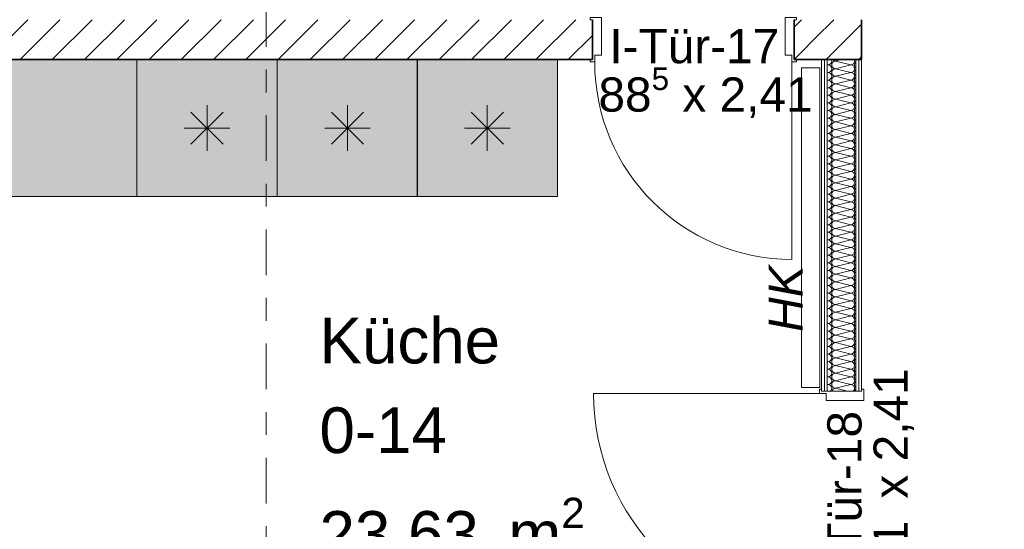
# Model space of a CAD drawing. Header units: metres. Extents: x -167 to 262, y -186 to 508.
# Tile 126 of 161: x 41.67 to 45.99, y 31.28 to 33.51. Entities that reach past the tile are written whole.
import ezdxf
from ezdxf.enums import TextEntityAlignment as Align

# ---------------------------------------------------------------- set-up
doc = ezdxf.new("R2010")
doc.units = ezdxf.units.M
doc.header["$MEASUREMENT"] = 0
doc.linetypes.add('Raster', pattern=[0.4, 0.2, -0.1, 0, -0.1])
for name, color, linetype in [('10 Wand außen', 7, 'Continuous'), ('10 Wand innen tragend', 7, 'Continuous'), ('40 Treppe', 7, 'Continuous'), ('50 Küche', 7, 'Continuous'), ('50 Staffage', 7, 'Continuous'), ('60 Auffüllung', 7, 'Continuous'), ('80 Raum', 7, 'Continuous'), ('90 Achsraster', 7, 'Continuous'), ('94 Genehmigungsplanung Bemaßung', 7, 'Continuous')]:
    doc.layers.add(name, color=color, linetype=linetype)
doc.styles.add('ERSTELLTER_STIL_1', font='arial.ttf')
doc.styles.add('ERSTELLTER_STIL_2', font='arial.ttf')
doc.styles.add('ERSTELLTER_STIL_4', font='arial.ttf')
doc.dimstyles.new('ERSTELLTER_STIL__1', dxfattribs={"dimtxt": 0.25, "dimasz": 0.19, "dimexe": 0.18, "dimexo": 0.1, "dimgap": 0, "dimtad": 1, "dimtih": 1, "dimtoh": 1, "dimzin": 0, "dimdsep": 46, "dimtxsty": 'ERSTELLTER_STIL_1', "dimblk": 'ARROWHEAD_6', "dimblk1": 'ARROWHEAD_6', "dimblk2": 'ARROWHEAD_6', "dimcen": 0.09, "dimclrd": 7, "dimclre": 7, "dimclrt": 7, "dimazin": 0, "dimtfac": 1, "dimtdec": 4, "dimtmove": 0, "dimatfit": 3, "dimfxl": 1, "dimtolj": 1, "dimtzin": 0, "dimarcsym": 0})
pattern_1 = [(0, (27236.132094, 33357.27905), (0, 0.075), [0, -0.075])]
pattern_2 = [(45, (27236.13209, 33357.27905), (-0.07071067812, 0.07071067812), [])]

# ---------------------------------------------------------------- blocks, each defined once
blk = doc.blocks.new('Küche_0-14_5_1', base_point=(43.676, 33.3395))
at = {"layer": '80 Raum', "color": 7, "lineweight": 18, "insert": (42.9859, 31.4162), "char_height": 0.2, "attachment_point": 1, "style": 'ERSTELLTER_STIL_1'}
blk.add_mtext('\\A1;{\\pql;\\pt0,0.2;\\fArial|b0|i0|c0|p0;\\W1.000000;23,63\\fArial|b0|i0|c0|p0;\\W1.000000;\\A1{\\H.66x;\\S^  ;}\\fArial|b0|i0|c0|p0;\\W1.000000; m\\fArial|b0|i0|c0|p0;\\W1.000000;\\A1{\\H.66x;\\S2^  ;}}', dxfattribs=at)
at = {"layer": '80 Raum', "color": 7, "lineweight": 18, "style": 'ERSTELLTER_STIL_1'}
for tag, p in [('DUMMY_850', (43.7636, 32.2505)), ('ROOM_NAME', (42.9859, 32.2047)), ('DUMMY_851', (43.5349, 31.8576)), ('ROOM_NUMBER', (42.9859, 31.8119)), ('DUMMY_852', (42.9859, 31.4647))]:
    blk.add_attdef(tag, text='', height=0.2, dxfattribs=at).set_placement(p, align=Align.TOP_LEFT)
blk = doc.blocks.new('*X109', base_point=(27236.1321, 33357.279))
at = {"layer": '10 Wand außen', "color": 8, "linetype": 'Continuous', "lineweight": 18}
for p, q in [((45.2733, 33.3352), (45.2488, 33.329)), ((45.2154, 33.3124), (45.213, 33.313)), ((45.2154, 33.3124), (45.213, 33.3118)), ((45.3154, 33.3124), (45.2488, 33.329)), ((45.3154, 33.3124), (45.2488, 33.2957)), ((45.3154, 33.279), (45.2488, 33.2957)), ((45.2154, 33.279), (45.213, 33.2797)), ((45.2154, 33.279), (45.213, 33.2784)), ((45.3154, 33.279), (45.2488, 33.2624)), ((45.3154, 33.2457), (45.2488, 33.2624)), ((45.2154, 33.2457), (45.213, 33.2463)), ((45.2154, 33.2457), (45.213, 33.2451)), ((45.2154, 33.2124), (45.213, 33.213)), ((45.2154, 33.2124), (45.213, 33.2118)), ((45.3154, 33.2457), (45.2488, 33.229)), ((45.3154, 33.2124), (45.2488, 33.229)), ((45.3154, 33.2124), (45.2488, 33.1957)), ((45.2154, 33.179), (45.213, 33.1797)), ((45.2154, 33.179), (45.213, 33.1784)), ((45.3154, 33.179), (45.2488, 33.1957)), ((45.3154, 33.179), (45.2488, 33.1624)), ((45.3154, 33.1457), (45.2488, 33.1624)), ((45.2154, 33.1457), (45.213, 33.1463)), ((45.2154, 33.1457), (45.213, 33.1451)), ((45.3154, 33.1457), (45.2488, 33.129)), ((45.3154, 33.1124), (45.2488, 33.129)), ((45.2154, 33.1124), (45.213, 33.113)), ((45.2154, 33.1124), (45.213, 33.1118)), ((45.2154, 33.079), (45.213, 33.0797)), ((45.2154, 33.079), (45.213, 33.0784)), ((45.3154, 33.1124), (45.2488, 33.0957)), ((45.3154, 33.079), (45.2488, 33.0957)), ((45.3154, 33.079), (45.2488, 33.0624)), ((45.2154, 33.0457), (45.213, 33.0463)), ((45.2154, 33.0457), (45.213, 33.0451)), ((45.3154, 33.0457), (45.2488, 33.0624)), ((45.3154, 33.0457), (45.2488, 33.029)), ((45.2154, 33.0124), (45.213, 33.013)), ((45.2154, 33.0124), (45.213, 33.0118)), ((45.3154, 33.0124), (45.2488, 33.029)), ((45.3154, 33.0124), (45.2488, 32.9957)), ((45.3154, 32.979), (45.2488, 32.9957)), ((45.2154, 32.979), (45.213, 32.9797)), ((45.2154, 32.979), (45.213, 32.9784)), ((45.2154, 32.9457), (45.213, 32.9463)), ((45.2154, 32.9457), (45.213, 32.9451)), ((45.3154, 32.979), (45.2488, 32.9624)), ((45.3154, 32.9457), (45.2488, 32.9624)), ((45.3154, 32.9457), (45.2488, 32.929)), ((45.2154, 32.9124), (45.213, 32.913)), ((45.2154, 32.9124), (45.213, 32.9118)), ((45.3154, 32.9124), (45.2488, 32.929)), ((45.3154, 32.9124), (45.2488, 32.8957)), ((45.2154, 32.879), (45.213, 32.8797)), ((45.2154, 32.879), (45.213, 32.8784)), ((45.3154, 32.879), (45.2488, 32.8957)), ((45.3154, 32.879), (45.2488, 32.8624)), ((45.3154, 32.8457), (45.2488, 32.8624)), ((45.2154, 32.8457), (45.213, 32.8463)), ((45.2154, 32.8457), (45.213, 32.8451)), ((45.3154, 32.8457), (45.2488, 32.829)), ((45.3154, 32.8124), (45.2488, 32.829)), ((45.2154, 32.8124), (45.213, 32.813)), ((45.2154, 32.8124), (45.213, 32.8118)), ((45.2154, 32.779), (45.213, 32.7797)), ((45.2154, 32.779), (45.213, 32.7784)), ((45.3154, 32.8124), (45.2488, 32.7957)), ((45.3154, 32.779), (45.2488, 32.7957)), ((45.3154, 32.779), (45.2488, 32.7624)), ((45.2154, 32.7457), (45.213, 32.7463)), ((45.2154, 32.7457), (45.213, 32.7451)), ((45.3154, 32.7457), (45.2488, 32.7624)), ((45.3154, 32.7457), (45.2488, 32.729)), ((45.2154, 32.7124), (45.213, 32.713)), ((45.2154, 32.7124), (45.213, 32.7118)), ((45.3154, 32.7124), (45.2488, 32.729)), ((45.3154, 32.7124), (45.2488, 32.6957)), ((45.3154, 32.679), (45.2488, 32.6957)), ((45.2154, 32.679), (45.213, 32.6797)), ((45.2154, 32.679), (45.213, 32.6784)), ((45.2154, 32.6457), (45.213, 32.6463)), ((45.2154, 32.6457), (45.213, 32.6451)), ((45.3154, 32.679), (45.2488, 32.6624)), ((45.3154, 32.6457), (45.2488, 32.6624)), ((45.3154, 32.6457), (45.2488, 32.629)), ((45.2154, 32.6124), (45.213, 32.613)), ((45.2154, 32.6124), (45.213, 32.6118)), ((45.3154, 32.6124), (45.2488, 32.629)), ((45.3154, 32.6124), (45.2488, 32.5957)), ((45.2154, 32.579), (45.213, 32.5797)), ((45.2154, 32.579), (45.213, 32.5784)), ((45.3154, 32.579), (45.2488, 32.5957)), ((45.3154, 32.579), (45.2488, 32.5624)), ((45.3154, 32.5457), (45.2488, 32.5624)), ((45.2154, 32.5457), (45.213, 32.5463)), ((45.2154, 32.5457), (45.213, 32.5451)), ((45.3154, 32.5457), (45.2488, 32.529)), ((45.3154, 32.5124), (45.2488, 32.529)), ((45.2154, 32.5124), (45.213, 32.513)), ((45.2154, 32.5124), (45.213, 32.5118)), ((45.2154, 32.479), (45.213, 32.4797)), ((45.2154, 32.479), (45.213, 32.4784)), ((45.3154, 32.5124), (45.2488, 32.4957)), ((45.3154, 32.479), (45.2488, 32.4957)), ((45.3154, 32.479), (45.2488, 32.4624)), ((45.2154, 32.4457), (45.213, 32.4463)), ((45.2154, 32.4457), (45.213, 32.4451)), ((45.3154, 32.4457), (45.2488, 32.4624)), ((45.3154, 32.4457), (45.2488, 32.429)), ((45.3154, 32.4124), (45.2488, 32.429)), ((45.2154, 32.4124), (45.213, 32.413)), ((45.2154, 32.4124), (45.213, 32.4118)), ((45.3154, 32.4124), (45.2488, 32.3957)), ((45.3154, 32.379), (45.2488, 32.3957)), ((45.2154, 32.379), (45.213, 32.3797)), ((45.2154, 32.379), (45.213, 32.3784)), ((45.2154, 32.3457), (45.213, 32.3463)), ((45.2154, 32.3457), (45.213, 32.3451)), ((45.3154, 32.379), (45.2488, 32.3624)), ((45.3154, 32.3457), (45.2488, 32.3624)), ((45.3154, 32.3457), (45.2488, 32.329)), ((45.2154, 32.3124), (45.213, 32.313)), ((45.2154, 32.3124), (45.213, 32.3118)), ((45.3154, 32.3124), (45.2488, 32.329)), ((45.3154, 32.3124), (45.2488, 32.2957)), ((45.2154, 32.279), (45.213, 32.2797)), ((45.2154, 32.279), (45.213, 32.2784)), ((45.3154, 32.279), (45.2488, 32.2957)), ((45.3154, 32.279), (45.2488, 32.2624)), ((45.3154, 32.2457), (45.2488, 32.2624)), ((45.2154, 32.2457), (45.213, 32.2463)), ((45.2154, 32.2457), (45.213, 32.2451)), ((45.2154, 32.2124), (45.213, 32.213)), ((45.2154, 32.2124), (45.213, 32.2118)), ((45.3154, 32.2457), (45.2488, 32.229)), ((45.3154, 32.2124), (45.2488, 32.229)), ((45.3154, 32.2124), (45.2488, 32.1957)), ((45.2154, 32.179), (45.213, 32.1797)), ((45.2154, 32.179), (45.213, 32.1784)), ((45.3154, 32.179), (45.2488, 32.1957)), ((45.3154, 32.179), (45.2488, 32.1624)), ((45.2154, 32.1457), (45.213, 32.1463)), ((45.2154, 32.1457), (45.213, 32.1451)), ((45.3154, 32.1457), (45.2488, 32.1624)), ((45.3154, 32.1457), (45.2488, 32.129)), ((45.3154, 32.1124), (45.2488, 32.129)), ((45.2154, 32.1124), (45.213, 32.113)), ((45.2154, 32.1124), (45.213, 32.1118)), ((45.3154, 32.1124), (45.2488, 32.0957)), ((45.3154, 32.079), (45.2488, 32.0957)), ((45.2154, 32.079), (45.213, 32.0797)), ((45.2154, 32.079), (45.213, 32.0784)), ((45.2154, 32.0457), (45.213, 32.0463)), ((45.2154, 32.0457), (45.213, 32.0451)), ((45.3154, 32.079), (45.2488, 32.0624)), ((45.3154, 32.0457), (45.2488, 32.0624)), ((45.3154, 32.0457), (45.2488, 32.029)), ((45.2154, 32.0124), (45.213, 32.013)), ((45.2154, 32.0124), (45.213, 32.0118)), ((45.3154, 32.0124), (45.2488, 32.029)), ((45.3154, 32.0124), (45.2488, 31.9957)), ((45.3154, 31.979), (45.2488, 31.9957)), ((45.2154, 31.979), (45.213, 31.9797)), ((45.2154, 31.979), (45.213, 31.9784)), ((45.3154, 31.979), (45.2488, 31.9624)), ((45.3154, 31.9457), (45.2488, 31.9624)), ((45.2154, 31.9457), (45.213, 31.9463)), ((45.2154, 31.9457), (45.213, 31.9451)), ((45.2154, 31.9124), (45.213, 31.913)), ((45.2154, 31.9124), (45.213, 31.9118)), ((45.3154, 31.9457), (45.2488, 31.929)), ((45.3154, 31.9124), (45.2488, 31.929)), ((45.3154, 31.9124), (45.2488, 31.8957)), ((45.3021, 31.8824), (45.2488, 31.8957))]:
    blk.add_line(p, q, dxfattribs=at)
for centre, start, end in [((45.2154, 33.329), 0, 21.5986), ((45.2488, 33.3457), 219.1902, 270), ((45.3154, 33.329), 0, 21.5986), ((45.3488, 33.3457), 219.1902, 229.7207), ((45.2154, 33.329), 270, 0), ((45.2154, 33.2957), 0, 90), ((45.2154, 33.2957), 270, 0), ((45.2488, 33.3124), 90, 180), ((45.2488, 33.3124), 180, 270), ((45.2488, 33.279), 90, 180), ((45.3154, 33.329), 270, 0), ((45.3154, 33.2957), 0, 90), ((45.3154, 33.2957), 270, 0), ((45.3488, 33.3124), 130.2793, 180), ((45.3488, 33.3124), 180, 229.7207), ((45.3488, 33.279), 130.2793, 180), ((45.2154, 33.2624), 0, 90), ((45.2154, 33.2624), 270, 0), ((45.2488, 33.279), 180, 270), ((45.2488, 33.2457), 90, 180), ((45.3154, 33.2624), 0, 90), ((45.3154, 33.2624), 270, 0), ((45.3488, 33.279), 180, 229.7207), ((45.3488, 33.2457), 130.2793, 180), ((45.2154, 33.229), 0, 90), ((45.2154, 33.229), 270, 0), ((45.2154, 33.1957), 0, 90), ((45.2488, 33.2457), 180, 270), ((45.2488, 33.2124), 90, 180), ((45.2488, 33.2124), 180, 270), ((45.3154, 33.229), 0, 90), ((45.3154, 33.229), 270, 0), ((45.3154, 33.1957), 0, 90), ((45.3488, 33.2457), 180, 229.7207), ((45.3488, 33.2124), 130.2793, 180), ((45.3488, 33.2124), 180, 229.7207), ((45.2154, 33.1957), 270, 0), ((45.2154, 33.1624), 0, 90), ((45.2154, 33.1624), 270, 0), ((45.2488, 33.179), 90, 180), ((45.2488, 33.179), 180, 270), ((45.2488, 33.1457), 90, 180), ((45.3154, 33.1957), 270, 0), ((45.3154, 33.1624), 0, 90), ((45.3154, 33.1624), 270, 0), ((45.3488, 33.179), 130.2793, 180), ((45.3488, 33.179), 180, 229.7207), ((45.2154, 33.129), 0, 90), ((45.2154, 33.129), 270, 0), ((45.2488, 33.1457), 180, 270), ((45.2488, 33.1124), 90, 180), ((45.3154, 33.129), 0, 90), ((45.3154, 33.129), 270, 0), ((45.3488, 33.1457), 130.2793, 180), ((45.3488, 33.1457), 180, 229.7207), ((45.3488, 33.1124), 130.2793, 180), ((45.2154, 33.0957), 0, 90), ((45.2154, 33.0957), 270, 0), ((45.2154, 33.0624), 0, 90), ((45.2488, 33.1124), 180, 270), ((45.2488, 33.079), 90, 180), ((45.2488, 33.079), 180, 270), ((45.3154, 33.0957), 0, 90), ((45.3154, 33.0957), 270, 0), ((45.3154, 33.0624), 0, 90), ((45.3488, 33.1124), 180, 229.7207), ((45.3488, 33.079), 130.2793, 180), ((45.3488, 33.079), 180, 229.7207), ((45.2154, 33.0624), 270, 0), ((45.2154, 33.029), 0, 90), ((45.2488, 33.0457), 90, 180), ((45.2488, 33.0457), 180, 270), ((45.3154, 33.0624), 270, 0), ((45.3154, 33.029), 0, 90), ((45.3488, 33.0457), 130.2793, 180), ((45.3488, 33.0457), 180, 229.7207), ((45.2154, 33.029), 270, 0), ((45.2154, 32.9957), 0, 90), ((45.2154, 32.9957), 270, 0), ((45.2488, 33.0124), 90, 180), ((45.2488, 33.0124), 180, 270), ((45.2488, 32.979), 90, 180), ((45.3154, 33.029), 270, 0), ((45.3154, 32.9957), 0, 90), ((45.3154, 32.9957), 270, 0), ((45.3488, 33.0124), 130.2793, 180), ((45.3488, 33.0124), 180, 229.7207), ((45.3488, 32.979), 130.2793, 180), ((45.2154, 32.9624), 0, 90), ((45.2154, 32.9624), 270, 0), ((45.2154, 32.929), 0, 90), ((45.2488, 32.979), 180, 270), ((45.2488, 32.9457), 90, 180), ((45.2488, 32.9457), 180, 270), ((45.3154, 32.9624), 0, 90), ((45.3154, 32.9624), 270, 0), ((45.3154, 32.929), 0, 90), ((45.3488, 32.979), 180, 229.7207), ((45.3488, 32.9457), 130.2793, 180), ((45.3488, 32.9457), 180, 229.7207), ((45.2154, 32.929), 270, 0), ((45.2154, 32.8957), 0, 90), ((45.2488, 32.9124), 90, 180), ((45.2488, 32.9124), 180, 270), ((45.3154, 32.929), 270, 0), ((45.3154, 32.8957), 0, 90), ((45.3488, 32.9124), 130.2793, 180), ((45.3488, 32.9124), 180, 229.7207), ((45.2154, 32.8957), 270, 0), ((45.2154, 32.8624), 0, 90), ((45.2154, 32.8624), 270, 0), ((45.2488, 32.879), 90, 180), ((45.2488, 32.879), 180, 270), ((45.2488, 32.8457), 90, 180), ((45.3154, 32.8957), 270, 0), ((45.3154, 32.8624), 0, 90), ((45.3154, 32.8624), 270, 0), ((45.3488, 32.879), 130.2793, 180), ((45.3488, 32.879), 180, 229.7207), ((45.2154, 32.829), 0, 90), ((45.2154, 32.829), 270, 0), ((45.2488, 32.8457), 180, 270), ((45.2488, 32.8124), 90, 180), ((45.3154, 32.829), 0, 90), ((45.3154, 32.829), 270, 0), ((45.3488, 32.8457), 130.2793, 180), ((45.3488, 32.8457), 180, 229.7207), ((45.3488, 32.8124), 130.2793, 180), ((45.2154, 32.7957), 0, 90), ((45.2154, 32.7957), 270, 0), ((45.2154, 32.7624), 0, 90), ((45.2488, 32.8124), 180, 270), ((45.2488, 32.779), 90, 180), ((45.2488, 32.779), 180, 270), ((45.3154, 32.7957), 0, 90), ((45.3154, 32.7957), 270, 0), ((45.3154, 32.7624), 0, 90), ((45.3488, 32.8124), 180, 229.7207), ((45.3488, 32.779), 130.2793, 180), ((45.3488, 32.779), 180, 229.7207), ((45.2154, 32.7624), 270, 0), ((45.2154, 32.729), 0, 90), ((45.2488, 32.7457), 90, 180), ((45.2488, 32.7457), 180, 270), ((45.3154, 32.7624), 270, 0), ((45.3154, 32.729), 0, 90), ((45.3488, 32.7457), 130.2793, 180), ((45.3488, 32.7457), 180, 229.7207), ((45.2154, 32.729), 270, 0), ((45.2154, 32.6957), 0, 90), ((45.2154, 32.6957), 270, 0), ((45.2488, 32.7124), 90, 180), ((45.2488, 32.7124), 180, 270), ((45.2488, 32.679), 90, 180), ((45.3154, 32.729), 270, 0), ((45.3154, 32.6957), 0, 90), ((45.3154, 32.6957), 270, 0), ((45.3488, 32.7124), 130.2793, 180), ((45.3488, 32.7124), 180, 229.7207), ((45.3488, 32.679), 130.2793, 180), ((45.2154, 32.6624), 0, 90), ((45.2154, 32.6624), 270, 0), ((45.2154, 32.629), 0, 90), ((45.2488, 32.679), 180, 270), ((45.2488, 32.6457), 90, 180), ((45.2488, 32.6457), 180, 270), ((45.3154, 32.6624), 0, 90), ((45.3154, 32.6624), 270, 0), ((45.3154, 32.629), 0, 90), ((45.3488, 32.679), 180, 229.7207), ((45.3488, 32.6457), 130.2793, 180), ((45.3488, 32.6457), 180, 229.7207), ((45.2154, 32.629), 270, 0), ((45.2154, 32.5957), 0, 90), ((45.2488, 32.6124), 90, 180), ((45.2488, 32.6124), 180, 270), ((45.3154, 32.629), 270, 0), ((45.3154, 32.5957), 0, 90), ((45.3488, 32.6124), 130.2793, 180), ((45.3488, 32.6124), 180, 229.7207), ((45.2154, 32.5957), 270, 0), ((45.2154, 32.5624), 0, 90), ((45.2154, 32.5624), 270, 0), ((45.2488, 32.579), 90, 180), ((45.2488, 32.579), 180, 270), ((45.2488, 32.5457), 90, 180), ((45.3154, 32.5957), 270, 0), ((45.3154, 32.5624), 0, 90), ((45.3154, 32.5624), 270, 0), ((45.3488, 32.579), 130.2793, 180), ((45.3488, 32.579), 180, 229.7207), ((45.3488, 32.5457), 130.2793, 180), ((45.2154, 32.529), 0, 90), ((45.2154, 32.529), 270, 0), ((45.2488, 32.5457), 180, 270), ((45.2488, 32.5124), 90, 180), ((45.3154, 32.529), 0, 90), ((45.3154, 32.529), 270, 0), ((45.3488, 32.5457), 180, 229.7207), ((45.3488, 32.5124), 130.2793, 180), ((45.2154, 32.4957), 0, 90), ((45.2154, 32.4957), 270, 0), ((45.2154, 32.4624), 0, 90), ((45.2488, 32.5124), 180, 270), ((45.2488, 32.479), 90, 180), ((45.2488, 32.479), 180, 270), ((45.3154, 32.4957), 0, 90), ((45.3154, 32.4957), 270, 0), ((45.3154, 32.4624), 0, 90), ((45.3488, 32.5124), 180, 229.7207), ((45.3488, 32.479), 130.2793, 180), ((45.3488, 32.479), 180, 229.7207), ((45.2154, 32.4624), 270, 0), ((45.2154, 32.429), 0, 90), ((45.2154, 32.429), 270, 0), ((45.2488, 32.4457), 90, 180), ((45.2488, 32.4457), 180, 270), ((45.2488, 32.4124), 90, 180), ((45.3154, 32.4624), 270, 0), ((45.3154, 32.429), 0, 90), ((45.3154, 32.429), 270, 0), ((45.3488, 32.4457), 130.2793, 180), ((45.3488, 32.4457), 180, 229.7207), ((45.2154, 32.3957), 0, 90), ((45.2154, 32.3957), 270, 0), ((45.2488, 32.4124), 180, 270), ((45.2488, 32.379), 90, 180), ((45.3154, 32.3957), 0, 90), ((45.3154, 32.3957), 270, 0), ((45.3488, 32.4124), 130.2793, 180), ((45.3488, 32.4124), 180, 229.7207), ((45.3488, 32.379), 130.2793, 180), ((45.2154, 32.3624), 0, 90), ((45.2154, 32.3624), 270, 0), ((45.2154, 32.329), 0, 90), ((45.2488, 32.379), 180, 270), ((45.2488, 32.3457), 90, 180), ((45.2488, 32.3457), 180, 270), ((45.3154, 32.3624), 0, 90), ((45.3154, 32.3624), 270, 0), ((45.3154, 32.329), 0, 90), ((45.3488, 32.379), 180, 229.7207), ((45.3488, 32.3457), 130.2793, 180), ((45.3488, 32.3457), 180, 229.7207), ((45.2154, 32.329), 270, 0), ((45.2154, 32.2957), 0, 90), ((45.2488, 32.3124), 90, 180), ((45.2488, 32.3124), 180, 270), ((45.3154, 32.329), 270, 0), ((45.3154, 32.2957), 0, 90), ((45.3488, 32.3124), 130.2793, 180), ((45.3488, 32.3124), 180, 229.7207), ((45.2154, 32.2957), 270, 0), ((45.2154, 32.2624), 0, 90), ((45.2154, 32.2624), 270, 0), ((45.2488, 32.279), 90, 180), ((45.2488, 32.279), 180, 270), ((45.2488, 32.2457), 90, 180), ((45.3154, 32.2957), 270, 0), ((45.3154, 32.2624), 0, 90), ((45.3154, 32.2624), 270, 0), ((45.3488, 32.279), 130.2793, 180), ((45.3488, 32.279), 180, 229.7207), ((45.3488, 32.2457), 130.2793, 180), ((45.2154, 32.229), 0, 90), ((45.2154, 32.229), 270, 0), ((45.2154, 32.1957), 0, 90), ((45.2488, 32.2457), 180, 270), ((45.2488, 32.2124), 90, 180), ((45.2488, 32.2124), 180, 270), ((45.3154, 32.229), 0, 90), ((45.3154, 32.229), 270, 0), ((45.3154, 32.1957), 0, 90), ((45.3488, 32.2457), 180, 229.7207), ((45.3488, 32.2124), 130.2793, 180), ((45.3488, 32.2124), 180, 229.7207), ((45.2154, 32.1957), 270, 0), ((45.2154, 32.1624), 0, 90), ((45.2488, 32.179), 90, 180), ((45.2488, 32.179), 180, 270), ((45.3154, 32.1957), 270, 0), ((45.3154, 32.1624), 0, 90), ((45.3488, 32.179), 130.2793, 180), ((45.3488, 32.179), 180, 229.7207), ((45.2154, 32.1624), 270, 0), ((45.2154, 32.129), 0, 90), ((45.2154, 32.129), 270, 0), ((45.2488, 32.1457), 90, 180), ((45.2488, 32.1457), 180, 270), ((45.2488, 32.1124), 90, 180), ((45.3154, 32.1624), 270, 0), ((45.3154, 32.129), 0, 90), ((45.3154, 32.129), 270, 0), ((45.3488, 32.1457), 130.2793, 180), ((45.3488, 32.1457), 180, 229.7207), ((45.2154, 32.0957), 0, 90), ((45.2154, 32.0957), 270, 0), ((45.2488, 32.1124), 180, 270), ((45.2488, 32.079), 90, 180), ((45.3154, 32.0957), 0, 90), ((45.3154, 32.0957), 270, 0), ((45.3488, 32.1124), 130.2793, 180), ((45.3488, 32.1124), 180, 229.7207), ((45.3488, 32.079), 130.2793, 180), ((45.2154, 32.0624), 0, 90), ((45.2154, 32.0624), 270, 0), ((45.2154, 32.029), 0, 90), ((45.2488, 32.079), 180, 270), ((45.2488, 32.0457), 90, 180), ((45.2488, 32.0457), 180, 270), ((45.3154, 32.0624), 0, 90), ((45.3154, 32.0624), 270, 0), ((45.3154, 32.029), 0, 90), ((45.3488, 32.079), 180, 229.7207), ((45.3488, 32.0457), 130.2793, 180), ((45.3488, 32.0457), 180, 229.7207), ((45.2154, 32.029), 270, 0), ((45.2154, 31.9957), 0, 90), ((45.2154, 31.9957), 270, 0), ((45.2488, 32.0124), 90, 180), ((45.2488, 32.0124), 180, 270), ((45.2488, 31.979), 90, 180), ((45.3154, 32.029), 270, 0), ((45.3154, 31.9957), 0, 90), ((45.3154, 31.9957), 270, 0), ((45.3488, 32.0124), 130.2793, 180), ((45.3488, 32.0124), 180, 229.7207), ((45.2154, 31.9624), 0, 90), ((45.2154, 31.9624), 270, 0), ((45.2488, 31.979), 180, 270), ((45.2488, 31.9457), 90, 180), ((45.3154, 31.9624), 0, 90), ((45.3154, 31.9624), 270, 0), ((45.3488, 31.979), 130.2793, 180), ((45.3488, 31.979), 180, 229.7207), ((45.3488, 31.9457), 130.2793, 180), ((45.2154, 31.929), 0, 90), ((45.2154, 31.929), 270, 0), ((45.2154, 31.8957), 0, 90), ((45.2488, 31.9457), 180, 270), ((45.2488, 31.9124), 90, 180), ((45.2488, 31.9124), 180, 270), ((45.3154, 31.929), 0, 90), ((45.3154, 31.929), 270, 0), ((45.3154, 31.8957), 0, 90), ((45.3488, 31.9457), 180, 229.7207), ((45.3488, 31.9124), 130.2793, 180), ((45.3488, 31.9124), 180, 229.7207), ((45.2154, 31.8957), 306.8079, 0), ((45.2488, 31.879), 90, 168.501), ((45.3154, 31.8957), 306.8079, 0), ((45.3488, 31.879), 130.2793, 168.501)]:
    blk.add_arc(centre, 0.0167, start, end, dxfattribs=at)
blk = doc.blocks.new('Zargentür 1-Fl 27_9')
at = {"layer": '10 Wand außen', "color": 7, "linetype": 'Continuous', "lineweight": 18}
for p, q in [((0.495, -0.01), (0.495, 0.98)), ((-0.495, -0.01), (-0.515, -0.01)), ((-0.515, -0.01), (-0.515, -0.02)), ((-0.515, -0.02), (-0.505, -0.02)), ((-0.505, -0.02), (-0.505, -0.195)), ((-0.495, -0.04), (-0.495, -0.01)), ((-0.465, -0.04), (-0.495, -0.04)), ((-0.465, -0.205), (-0.465, -0.04)), ((0.465, -0.205), (0.465, -0.04)), ((0.465, -0.04), (0.495, -0.04)), ((0.495, -0.04), (0.495, -0.01)), ((0.495, -0.01), (0.515, -0.01)), ((0.515, -0.02), (0.505, -0.02)), ((0.505, -0.02), (0.505, -0.195)), ((0.515, -0.01), (0.515, -0.02)), ((-0.505, -0.195), (-0.515, -0.195)), ((-0.515, -0.195), (-0.515, -0.205)), ((-0.515, -0.205), (-0.465, -0.205)), ((0.515, -0.205), (0.465, -0.205)), ((0.505, -0.195), (0.515, -0.195)), ((0.515, -0.195), (0.515, -0.205))]:
    blk.add_line(p, q, dxfattribs=at)
at = {"layer": '10 Wand außen', "color": 7, "linetype": 'Continuous', "lineweight": 13}
for p, q in [((-0.505, -0.0325), (-0.505, -0.02)), ((-0.505, -0.0325), (-0.505, -0.02)), ((-0.505, -0.045), (-0.505, -0.0325)), ((-0.505, -0.045), (-0.505, -0.0325)), ((0.505, -0.0325), (0.505, -0.02)), ((0.505, -0.0325), (0.505, -0.02)), ((0.505, -0.045), (0.505, -0.0325)), ((0.505, -0.045), (0.505, -0.0325)), ((-0.505, -0.17), (-0.505, -0.045)), ((-0.505, -0.17), (-0.505, -0.045)), ((0.505, -0.17), (0.505, -0.045)), ((0.505, -0.17), (0.505, -0.045)), ((-0.505, -0.1825), (-0.505, -0.17)), ((-0.505, -0.1825), (-0.505, -0.17)), ((0.505, -0.1825), (0.505, -0.17)), ((0.505, -0.1825), (0.505, -0.17)), ((-0.505, -0.195), (-0.505, -0.1825)), ((-0.505, -0.195), (-0.505, -0.1825)), ((0.505, -0.195), (0.505, -0.1825)), ((0.505, -0.195), (0.505, -0.1825))]:
    blk.add_line(p, q, dxfattribs=at)
blk.add_arc((0.495, -0.01), 0.99, 90, 180, dxfattribs=at)
blk = doc.blocks.new('T Marker 27_19')
at = {"layer": '10 Wand außen', "color": 7, "lineweight": 18, "char_height": 0.15, "attachment_point": 7, "rotation": 180, "style": 'ERSTELLTER_STIL_1'}
for s, insert in [('\\A1;{\\pql;\\pt0;\\fArial|b0|i0|c0|p0;\\W1.000000;1,01\\fArial|b0|i0|c0|p0;\\W1.000000;\\A1{\\H.66x;\\S^  ;}\\fArial|b0|i0|c0|p0;\\W1.000000; x 2,41\\fArial|b0|i0|c0|p0;\\W1.000000;\\A1{\\H.66x;\\S^  ;}}', (0.4693, 0.2466)), ('\\A1;{\\pql;\\pt0;\\fArial|b0|i0|c0|p0;\\W1.000000;I-Tür-18\\fArial|b0|i0|c0|p0;\\W1.000000;\\fArial|b0|i0|c0|p0;\\W1.000000;\\fArial|b0|i0|c0|p0;\\W1.000000;}', (0.3261, 0.002))]:
    blk.add_mtext(s, dxfattribs=dict(at, insert=insert))
blk = doc.blocks.new('Zargentür 1-Fl 27_11')
at = {"layer": '10 Wand innen tragend', "color": 7, "linetype": 'Continuous', "lineweight": 18}
for p, q in [((0.4325, 0.01), (0.4325, 0.875)), ((-0.4325, 0.01), (-0.4525, 0.01)), ((-0.4525, 0.01), (-0.4525, 0)), ((-0.4325, -0.02), (-0.4325, 0.01)), ((0.4325, -0.02), (0.4325, 0.01)), ((0.4325, 0.01), (0.4525, 0.01)), ((0.4525, 0.01), (0.4525, 0)), ((-0.4525, 0), (-0.4425, 0)), ((-0.4425, 0), (-0.4425, -0.175)), ((-0.4025, -0.02), (-0.4325, -0.02)), ((-0.4025, -0.185), (-0.4025, -0.02)), ((0.4025, -0.185), (0.4025, -0.02)), ((0.4025, -0.02), (0.4325, -0.02)), ((0.4525, 0), (0.4425, 0)), ((0.4425, 0), (0.4425, -0.175)), ((-0.4425, -0.175), (-0.4525, -0.175)), ((-0.4525, -0.175), (-0.4525, -0.185)), ((-0.4525, -0.185), (-0.4025, -0.185)), ((0.4525, -0.185), (0.4025, -0.185)), ((0.4425, -0.175), (0.4525, -0.175)), ((0.4525, -0.175), (0.4525, -0.185))]:
    blk.add_line(p, q, dxfattribs=at)
at = {"layer": '10 Wand innen tragend', "color": 7, "linetype": 'Continuous', "lineweight": 35}
for p, q in [((-0.4425, 0), (-0.4425, -0.175)), ((-0.4425, 0), (-0.4425, -0.175)), ((0.4425, 0), (0.4425, -0.175)), ((0.4425, 0), (0.4425, -0.175))]:
    blk.add_line(p, q, dxfattribs=at)
at = {"layer": '10 Wand innen tragend', "color": 7, "linetype": 'Continuous', "lineweight": 13}
blk.add_arc((0.4325, 0.01), 0.865, 90, 180, dxfattribs=at)
blk = doc.blocks.new('T Marker 27_21')
at = {"layer": '10 Wand innen tragend', "color": 7, "lineweight": 18, "char_height": 0.15, "attachment_point": 7, "rotation": 180, "style": 'ERSTELLTER_STIL_1'}
for s, insert in [('\\A1;{\\pql;\\pt0;\\fArial|b0|i0|c0|p0;\\W1.000000;88\\fArial|b0|i0|c0|p0;\\W1.000000;\\A1{\\H.66x;\\S5^  ;}\\fArial|b0|i0|c0|p0;\\W1.000000; x 2,41\\fArial|b0|i0|c0|p0;\\W1.000000;\\A1{\\H.66x;\\S^  ;}}', (0.4162, 0.2715)), ('\\A1;{\\pql;\\pt0;\\fArial|b0|i0|c0|p0;\\W1.000000;I-Tür-17\\fArial|b0|i0|c0|p0;\\W1.000000;\\fArial|b0|i0|c0|p0;\\W1.000000;\\fArial|b0|i0|c0|p0;\\W1.000000;}', (0.3683, 0.0176))]:
    blk.add_mtext(s, dxfattribs=dict(at, insert=insert))
blk = doc.blocks.new('Standard-Rastermarker_137')
at = {"layer": '90 Achsraster', "color": 14, "linetype": 'Raster', "lineweight": 18, "true_color": 0xa80000}
blk.add_line((1, 0), (24.7309, 0), dxfattribs=at)
at = {"layer": '90 Achsraster', "color": 14, "lineweight": 18, "true_color": 0xa80000, "style": 'ERSTELLTER_STIL_2'}
for tag, p in [('AC_MarkerText_1_0', (-0.5686, -0.0686)), ('AC_MarkerText_1_1', (25.8623, -0.0686))]:
    blk.add_attdef(tag, text='', height=0.3, rotation=90, dxfattribs=at).set_placement(p, align=Align.TOP_CENTER)
blk = doc.blocks.new('Konzeptküche 27')
at = {"layer": '50 Küche', "linetype": 'Continuous', "lineweight": 0, "true_color": 0xffffff}
for points in [[(0.6114, 0), (5.4469, 0), (5.4469, 3.7634), (4.8469, 3.7634), (4.8469, 0.6), (0.6114, 0.6)], [(4.8469, 3.7634), (4.8469, 3.1479), (5.4469, 3.1479), (5.4469, 3.7634)], [(4.8469, 3.1504), (4.8469, 2.5349), (5.4469, 2.5349), (5.4469, 3.1504)], [(4.8469, 2.5343), (4.8469, 1.9188), (5.4469, 1.9188), (5.4469, 2.5343)], [(2.0673, 0.6), (1.4673, 0.6), (1.4673, 0), (2.0673, 0)], [(2.0673, 0.55), (1.4673, 0.55), (1.4673, 0.05), (2.0673, 0.05)], [(4.0908, 0.53), (3.1248, 0.53), (3.1248, 0.03), (4.0908, 0.03)]]:
    blk.add_hatch(color=7, dxfattribs=at).paths.add_polyline_path(points)
at = {"layer": '50 Küche', "color": 7, "linetype": 'Continuous', "lineweight": 13}
for p, q in [((5.1469, 3.5557), (5.1469, 3.3557)), ((5.0762, 3.5264), (5.2176, 3.385)), ((5.0762, 3.385), (5.2176, 3.5264)), ((5.0469, 3.4557), (5.2469, 3.4557)), ((5.1469, 2.9426), (5.1469, 2.7426)), ((5.0762, 2.9133), (5.2176, 2.7719)), ((5.0762, 2.7719), (5.2176, 2.9133)), ((5.0469, 2.8426), (5.2469, 2.8426)), ((5.0762, 2.2973), (5.2176, 2.1559)), ((5.0762, 2.1559), (5.2176, 2.2973)), ((5.1469, 2.3266), (5.1469, 2.1266)), ((5.0469, 2.2266), (5.2469, 2.2266)), ((2.0673, 0.48), (1.4673, 0.48)), ((3.5578, 0.475), (3.1748, 0.475)), ((4.0408, 0.48), (3.6228, 0.48)), ((3.6228, 0.48), (3.6228, 0.13)), ((4.0408, 0.13), (4.0408, 0.48)), ((3.5578, 0.407), (3.1748, 0.407)), ((3.5578, 0.339), (3.1748, 0.339)), ((3.5578, 0.271), (3.1748, 0.271)), ((3.5578, 0.203), (3.1748, 0.203)), ((3.5578, 0.135), (3.1748, 0.135)), ((3.6228, 0.13), (4.0408, 0.13))]:
    blk.add_line(p, q, dxfattribs=at)
at = {"layer": '50 Küche', "color": 7, "linetype": 'Continuous', "lineweight": 13, "flags": 128}
for points in [[(0.6114, 0), (5.4469, 0), (5.4469, 3.7634), (4.8469, 3.7634), (4.8469, 0.6), (0.6114, 0.6)], [(4.8469, 3.7634), (4.8469, 3.1479), (5.4469, 3.1479), (5.4469, 3.7634)], [(4.8469, 3.1504), (4.8469, 2.5349), (5.4469, 2.5349), (5.4469, 3.1504)], [(4.8469, 2.5343), (4.8469, 1.9188), (5.4469, 1.9188), (5.4469, 2.5343)], [(2.0673, 0.6), (1.4673, 0.6), (1.4673, 0), (2.0673, 0)], [(2.0673, 0.55), (1.4673, 0.55), (1.4673, 0.05), (2.0673, 0.05)], [(4.0908, 0.53), (3.1248, 0.53), (3.1248, 0.03), (4.0908, 0.03)]]:
    blk.add_lwpolyline(points, close=True, dxfattribs=at)
at = {"layer": '50 Küche', "color": 7, "linetype": 'Continuous', "lineweight": 13}
for centre, radius in [((1.5963, 0.415), 0.0725), ((1.8981, 0.4), 0.105), ((1.6173, 0.182), 0.09), ((1.7673, 0.24), 0.05), ((1.9323, 0.1625), 0.0725)]:
    blk.add_circle(centre, radius, dxfattribs=at)
blk = doc.blocks.new('Heizkörper 4 27')
at = {"layer": '50 Staffage', "color": 7, "linetype": 'Continuous', "lineweight": 13}
for p, q in [((0, 0.08), (1.4, 0.08)), ((0, 0), (0, 0.08)), ((1.4, 0.08), (1.4, 0)), ((1.4, 0), (0, 0))]:
    blk.add_line(p, q, dxfattribs=at)
blk = doc.blocks.new('*D510', base_point=(27236.1321, 33357.279))
at = {"layer": '94 Genehmigungsplanung Bemaßung', "color": 7, "linetype": 'Continuous', "lineweight": 13}
for p, q in [((45.363, 26.1165), (45.363, 26.4915)), ((57.8425, 26.1165), (57.8425, 26.4915)), ((45.463, 26.404), (45.263, 26.204)), ((57.9425, 26.404), (57.7425, 26.204)), ((45.363, 26.304), (57.8425, 26.304))]:
    blk.add_line(p, q, dxfattribs=at)
at = {"layer": '94 Genehmigungsplanung Bemaßung', "color": 7, "lineweight": 13, "char_height": 0.25, "attachment_point": 7, "style": 'ERSTELLTER_STIL_1'}
for s, insert in [('\\A1;{\\pql;\\fArial|b0|i0|c0|p0;\\W1.000000;12,48}', (50.9831, 26.354)), ('\\A1;{\\pql;\\fArial|b0|i0|c0|p0;\\W1.000000;32}', (57.3611, 26.354))]:
    blk.add_mtext(s, dxfattribs=dict(at, insert=insert))
blk = doc.blocks.new('ARROWHEAD_6')
at = {"color": 0, "linetype": 'Continuous', "lineweight": 0}
for p, q in [((-0.5, -0.5), (0.5, 0.5)), ((0, 0), (-1, 0))]:
    blk.add_line(p, q, dxfattribs=at)

msp = doc.modelspace()

# ---------------------------------------------------------------- hatches: boundary and pattern name
at = {"layer": '10 Wand außen', "linetype": 'Continuous', "lineweight": 13, "true_color": 0x000100}
h = msp.add_hatch(dxfattribs=at)
h.set_pattern_fill('Gipskarton_0001', color=98, style=0, pattern_type=2)
h.set_pattern_definition(pattern_1)
h.paths.add_polyline_path([(45.188, 33.3352), (45.188, 31.8824), (45.2005, 31.8824), (45.2005, 33.3352)])
h = msp.add_hatch(dxfattribs=at)
h.set_pattern_fill('Gipskarton_0001', color=98, style=0, pattern_type=2)
h.set_pattern_definition(pattern_1)
h.paths.add_polyline_path([(45.2005, 31.8824), (45.213, 31.8824), (45.213, 33.3352), (45.2005, 33.3352)])
h = msp.add_hatch(dxfattribs=at)
h.set_pattern_fill('Gipskarton_0001', color=98, style=0, pattern_type=2)
h.set_pattern_definition(pattern_1)
h.paths.add_polyline_path([(45.338, 33.3352), (45.338, 31.8824), (45.3505, 31.8824), (45.3505, 33.3352)])
h = msp.add_hatch(dxfattribs=at)
h.set_pattern_fill('Gipskarton_0001', color=98, style=0, pattern_type=2)
h.set_pattern_definition(pattern_1)
h.paths.add_polyline_path([(45.3505, 33.3352), (45.3505, 31.8824), (45.363, 31.8824), (45.363, 33.3352)])
at = {"layer": '10 Wand innen tragend', "linetype": 'Continuous', "lineweight": 13, "true_color": 0x000100}
h = msp.add_hatch(dxfattribs=at)
h.set_pattern_fill('MW_Hochlochziegel_0001', color=98, style=0, pattern_type=2)
h.set_pattern_definition(pattern_2)
h.paths.add_polyline_path([(39.3711, 33.5102), (39.3711, 33.3352), (44.183, 33.3352), (44.183, 33.5102)])
h = msp.add_hatch(dxfattribs=at)
h.set_pattern_fill('MW_Hochlochziegel_0001', color=98, style=0, pattern_type=2)
h.set_pattern_definition(pattern_2)
h.paths.add_polyline_path([(45.068, 33.3352), (45.188, 33.3352), (45.188, 33.5102), (45.068, 33.5102)])
h = msp.add_hatch(dxfattribs=at)
h.set_pattern_fill('MW_Hochlochziegel_0001', color=98, style=0, pattern_type=2)
h.set_pattern_definition(pattern_2)
h.paths.add_polyline_path([(45.363, 33.5102), (45.188, 33.5102), (45.363, 33.3352)])
h = msp.add_hatch(dxfattribs=at)
h.set_pattern_fill('MW_Hochlochziegel_0001', color=98, style=0, pattern_type=2)
h.set_pattern_definition(pattern_2)
h.paths.add_polyline_path([(45.188, 33.5102), (45.188, 33.3352), (45.363, 33.3352)])
at = {"layer": '60 Auffüllung', "linetype": 'Continuous', "lineweight": 18, "true_color": 0xefefef}
h = msp.add_hatch(dxfattribs=at)
h.set_pattern_fill('Erde_1_0001', style=0, pattern_type=2)
h.set_pattern_definition([(0, (27236.1321, 33357.27905), (0, 0.779422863), [0.04875, -0.40125]), (0, (27236.3571, 33357.66876), (0, 0.779422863), [0.04875, -0.40125]), (60, (27236.1321, 33357.27905), (-0.675, 0.389711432), [0.04875, -0.40125]), (60, (27236.5821, 33357.27905), (-0.675, 0.389711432), [0.04875, -0.40125]), (120, (27236.18084, 33357.27905), (0.675, 0.389711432), [0.04875, -0.40125]), (120, (27236.63084, 33357.27905), (0.675, 0.389711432), [0.04875, -0.40125]), (0, (27236.1321, 33357.35405), (0, 0.15), [0, -0.15, 0, -0.225]), (45, (27236.2071, 33357.35405), (-0.1060660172, 0.1060660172), [0, -0.1125, 0, -0.1875])])
h.paths.add_polyline_path([(2.3366, 24.8593), (2.3419, 13.496, 0.033836), (8.8613, 14.0911, 0.026308), (13.8582, 15.1616, -0.024635), (17.3411, 16.2775), (17.3411, 24.6258), (15.3411, 24.6258), (15.3411, 30.4887), (17.3411, 30.4887), (17.3411, 43.9997), (58.1625, 43.9997), (58.1625, 45.7494), (101.6632, 45.7486), (101.6702, 49.0078), (2.342, 49.0078)])
h.paths.add_polyline_path([(9.5982, 27.1903), (4.651, 27.1903), (4.651, 42.9257), (4.651, 43.8257), (9.5982, 43.8257), (9.5982, 42.9257)], flags=0)
h.paths.add_polyline_path([(14.4618, 25.704, -0.414214), (13.8618, 26.304, -0.414214), (14.4618, 26.904, -0.414214), (15.0618, 26.304, -0.414214)], flags=0)

# ---------------------------------------------------------------- linework, layer by layer
at = {"layer": '10 Wand außen', "color": 7, "linetype": 'Continuous', "lineweight": 13}
for p, q in [((45.2005, 33.3352), (45.2005, 31.8824)), ((45.213, 33.3352), (45.213, 31.8824)), ((45.338, 31.8824), (45.338, 33.3352)), ((45.3505, 31.8824), (45.3505, 33.3352)), ((45.2005, 31.8824), (45.188, 31.8824)), ((45.213, 31.8824), (45.2005, 31.8824)), ((45.338, 31.8824), (45.213, 31.8824)), ((45.3505, 31.8824), (45.338, 31.8824)), ((45.363, 31.8824), (45.3505, 31.8824))]:
    msp.add_line(p, q, dxfattribs=at)
at = {"layer": '10 Wand außen', "color": 7, "linetype": 'Continuous', "lineweight": 13, "flags": 128}
for points in [[(45.188, 33.3352), (45.188, 31.8824)], [(45.363, 33.3352), (45.188, 33.3352)], [(45.363, 31.8824), (45.363, 33.3352)]]:
    msp.add_lwpolyline(points, dxfattribs=at)
at = {"layer": '10 Wand innen tragend', "color": 7, "linetype": 'Continuous', "lineweight": 35}
for p, q in [((44.183, 33.3352), (44.183, 33.5102)), ((45.068, 33.3352), (45.068, 33.5102))]:
    msp.add_line(p, q, dxfattribs=at)
at = {"layer": '10 Wand innen tragend', "color": 7, "linetype": 'Continuous', "lineweight": 35, "flags": 128}
for points in [[(45.363, 33.3352), (45.363, 33.5102)], [(39.3711, 33.3352), (44.183, 33.3352)], [(45.068, 33.3352), (45.363, 33.3352)]]:
    msp.add_lwpolyline(points, dxfattribs=at)

# ---------------------------------------------------------------- block references
at = {"layer": '10 Wand außen', "color": 7, "lineweight": 35}
msp.add_blockref('*X109', (27236.1321, 33357.279), dxfattribs=at)
at = {"layer": '10 Wand außen', "color": 7, "linetype": 'Continuous', "lineweight": 18, "rotation": 90}
msp.add_blockref('Zargentür 1-Fl 27_9', (45.168, 31.3774), dxfattribs=at)
at = {"layer": '10 Wand außen', "color": 7, "lineweight": 13, "rotation": 270}
msp.add_blockref('T Marker 27_19', (45.363, 31.3774), dxfattribs=at)
at = {"layer": '10 Wand innen tragend', "color": 7, "lineweight": 13, "rotation": 180}
msp.add_blockref('T Marker 27_21', (44.6255, 33.3352), dxfattribs=at)
at = {"layer": '10 Wand innen tragend', "color": 7, "linetype": 'Continuous', "lineweight": 18, "xscale": -1, "rotation": 180}
msp.add_blockref('Zargentür 1-Fl 27_11', (44.6255, 33.3352), dxfattribs=at)
at = {"layer": '50 Küche', "color": 7, "linetype": 'Continuous', "lineweight": 18, "xscale": -1, "rotation": 270}
msp.add_blockref('Konzeptküche 27', (40.2661, 27.8883), dxfattribs=at)
at = {"layer": '50 Staffage', "color": 7, "linetype": 'Continuous', "lineweight": 13, "rotation": 270}
msp.add_blockref('Heizkörper 4 27', (45.1001, 33.2996), dxfattribs=at)
at = {"layer": '80 Raum', "color": 7, "linetype": 'Continuous', "lineweight": 18}
msp.add_blockref('Küche_0-14_5_1', (43.676, 33.3395), dxfattribs=at).add_auto_attribs({'ROOM_NAME': 'Küche', 'ROOM_NUMBER': '0-14'})
at = {"layer": '90 Achsraster', "color": 7, "linetype": 'Continuous', "lineweight": 18, "rotation": 270}
msp.add_blockref('Standard-Rastermarker_137', (42.7515, 47.5916), dxfattribs=at)

# ---------------------------------------------------------------- texts
at = {"layer": '10 Wand außen', "color": 8, "linetype": 'Continuous', "lineweight": 18, "insert": (44.9553, 32.1427), "char_height": 0.15, "attachment_point": 1, "rotation": 90, "style": 'ERSTELLTER_STIL_4'}
msp.add_mtext('\\A1;{\\pql;\\fArial|b0|i1|c0|p0;\\W1.000000;HK}', dxfattribs=at)
at = {"layer": '40 Treppe', "color": 7, "lineweight": 13, "insert": (42.2411, 34.1477), "char_height": 0.15, "attachment_point": 2, "style": 'ERSTELLTER_STIL_1'}
msp.add_mtext('\\A1;{\\pqc;\\pt0,0.1;\\fArial|b0|i0|c0|p0;\\W1.000000;\\fArial|b0|i0|c0|p0;\\W1.000000;\\fArial|b0|i0|c0|p0;\\W1.000000;\\A1{\\H.66x;\\S^  ;}\\fArial|b0|i0|c0|p0;\\W1.000000;\\fArial|b0|i0|c0|p0;\\W1.000000;\\fArial|b0|i0|c0|p0;\\W1.000000;\\fArial|b0|i0|c0|p0;\\W1.000000;\\A1{\\H.66x;\\S^  ;}\\fArial|b0|i0|c0|p0;\\W1.000000;\\fArial|b0|i0|c0|p0;\\W1.000000;\\fArial|b0|i0|c0|p0;\\W1.000000;\\fArial|b0|i0|c0|p0;\\W1.000000;\\A1{\\H.66x;\\S^  ;}\\fArial|b0|i0|c0|p0;\\W1.000000;}', dxfattribs=at)

# ---------------------------------------------------------------- dimensions: what is measured, and where the dimension line sits
at = {"layer": '94 Genehmigungsplanung Bemaßung', "color": 7, "linetype": 'Continuous', "lineweight": 13}
dim = msp.add_linear_dim(base=(57.8425, 26.304), p1=(45.363, 30.9174), p2=(57.8425, 36.0897), dimstyle='ERSTELLTER_STIL__1', dxfattribs=at)
dim.commit()
dim.dimension.update_dxf_attribs({"geometry": '*D510', "text_midpoint": (51.4018, 26.479), "dimtype": 160})

doc.saveas('drawing.dxf')
